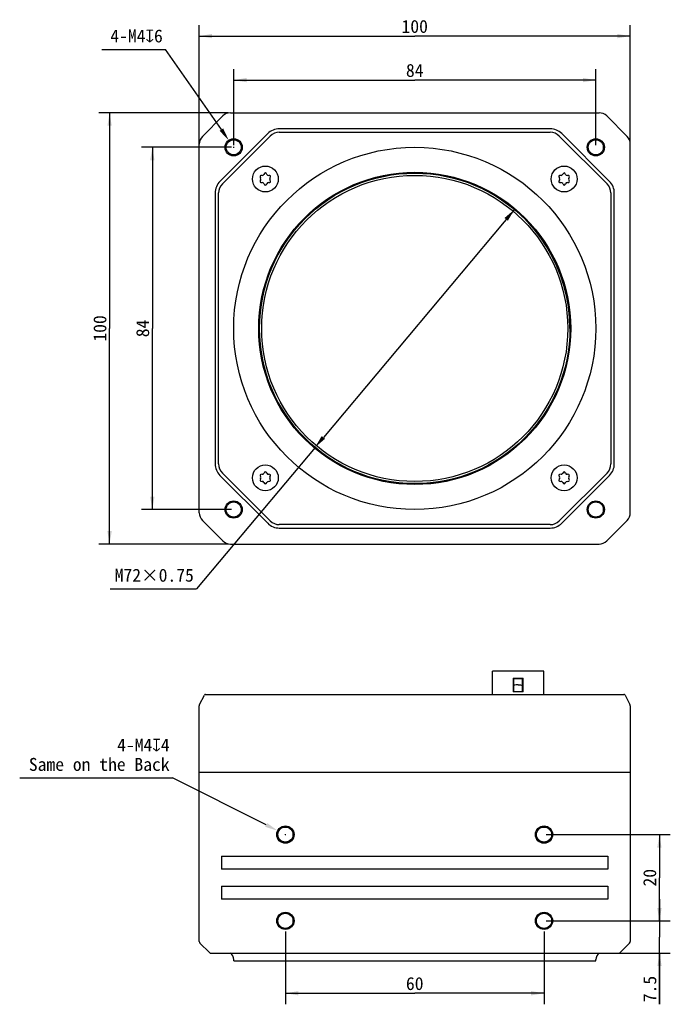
# Model space of a CAD drawing. Header units: millimetres. Extents: x 40 to 487, y 93 to 321.
# Tile 1 of 2: x 40 to 191, y 93 to 321. Entities that reach past the tile are written whole.
import ezdxf
from ezdxf.enums import TextEntityAlignment as Align

# ---------------------------------------------------------------- set-up
doc = ezdxf.new("R2010")
doc.units = ezdxf.units.MM
doc.header["$LTSCALE"] = 32.67
doc.header["$PDMODE"] = 3
doc.header["$PDSIZE"] = 8
doc.layers.get('0').update_dxf_attribs({"linetype": 'CONTINUOUS'})
doc.layers.get('Defpoints').update_dxf_attribs({"linetype": 'CONTINUOUS'})
doc.layers.add('20_ALL_FEATURES', color=7, linetype='CONTINUOUS')
doc.layers.add('51__DRAFT_DIMS', color=7, linetype='CONTINUOUS')
doc.styles.get("Standard").update_dxf_attribs({"font": 'simfang.ttf'})
doc.dimstyles.new('DIMSTYLE_1', dxfattribs={"dimtxt": 3, "dimasz": 3, "dimexe": 2.5, "dimexo": 0.5, "dimgap": 0.75, "dimtad": 1, "dimdsep": 46, "dimtxsty": 'STANDARD', "dimblk": '_FILLED', "dimblk1": '_FILLED', "dimblk2": '_FILLED', "dimcen": 0.09, "dimclrt": 3, "dimazin": 2, "dimtp": 0.3, "dimtm": 0.3, "dimtfac": 1, "dimtofl": 0, "dimtmove": 0, "dimatfit": 3, "dimldrblk": '_FILLED', "dimfxl": 1, "dimtolj": 1, "dimarcsym": 0})
doc.dimstyles.new('DIMSTYLE_2', dxfattribs={"dimtxt": 3, "dimasz": 3, "dimexe": 2.5, "dimexo": 0.5, "dimtad": 1, "dimdsep": 46, "dimtxsty": 'STANDARD', "dimblk": '_FILLED', "dimblk1": '_FILLED', "dimblk2": '_FILLED', "dimcen": 0.09, "dimclrt": 3, "dimazin": 2, "dimtp": 0.3, "dimtm": 0.3, "dimtfac": 1, "dimtmove": 0, "dimatfit": 2, "dimldrblk": '_FILLED', "dimfxl": 1, "dimtolj": 1, "dimarcsym": 0})
doc.dimstyles.new('DIMSTYLE_3', dxfattribs={"dimtxt": 3, "dimasz": 3, "dimexe": 2.5, "dimexo": 0.5, "dimtad": 1, "dimdsep": 46, "dimtxsty": 'STANDARD', "dimblk": '_FILLED', "dimblk1": '_FILLED', "dimblk2": '_FILLED', "dimcen": 0.09, "dimclrt": 3, "dimazin": 2, "dimtp": 0.1, "dimtm": 0.1, "dimtfac": 1, "dimtofl": 0, "dimtmove": 0, "dimatfit": 1, "dimldrblk": '_FILLED', "dimfxl": 1, "dimtolj": 1, "dimarcsym": 0})
doc.dimstyles.new('DIMSTYLE_4', dxfattribs={"dimtxt": 3, "dimasz": 3, "dimexe": 2.5, "dimexo": 0.5, "dimgap": 0.75, "dimtad": 1, "dimdsep": 46, "dimtxsty": 'STANDARD', "dimblk": '_FILLED', "dimblk1": '_FILLED', "dimblk2": '_FILLED', "dimcen": 0.09, "dimclrt": 3, "dimazin": 2, "dimtp": 0.2, "dimtm": 0.2, "dimtfac": 1, "dimtofl": 0, "dimtmove": 0, "dimatfit": 3, "dimldrblk": '_FILLED', "dimfxl": 1, "dimtolj": 1, "dimarcsym": 0})

# ---------------------------------------------------------------- blocks, each defined once
blk = doc.blocks.new('_FILLED')
at = {"color": 0, "linetype": 'ByBlock'}
blk.add_solid([(0, 0), (-1, 0.167), (-1, -0.167)], dxfattribs=at)
blk = doc.blocks.new('*D1')
at = {"layer": '51__DRAFT_DIMS', "color": 4}
for p, q in [((88.06, 299.73), (58.03, 299.73)), ((60.53, 299.73), (60.53, 249.73)), ((60.53, 199.73), (60.53, 249.73)), ((88.06, 199.73), (58.03, 199.73))]:
    blk.add_line(p, q, dxfattribs=at)
at = {"layer": '51__DRAFT_DIMS', "color": 4, "xscale": 3, "yscale": 3, "zscale": 3}
for p, rotation in [((60.53, 299.73), 90), ((60.53, 199.73), 270)]:
    blk.add_blockref('_FILLED', p, dxfattribs=dict(at, rotation=rotation))
at = {"layer": '51__DRAFT_DIMS', "color": 3}
blk.add_text('100', height=3, rotation=90, dxfattribs=at).set_placement((59.78, 249.73), align=Align.CENTER)
blk = doc.blocks.new('*D2')
at = {"layer": '51__DRAFT_DIMS', "color": 4}
for p, q in [((88.82, 291.73), (67.95, 291.73)), ((70.45, 291.73), (70.45, 249.73)), ((70.45, 207.73), (70.45, 249.73)), ((88.82, 207.73), (67.95, 207.73))]:
    blk.add_line(p, q, dxfattribs=at)
at = {"layer": '51__DRAFT_DIMS', "color": 4, "xscale": 3, "yscale": 3, "zscale": 3}
for p, rotation in [((70.45, 291.73), 90), ((70.45, 207.73), 270)]:
    blk.add_blockref('_FILLED', p, dxfattribs=dict(at, rotation=rotation))
at = {"layer": '51__DRAFT_DIMS', "color": 3}
blk.add_text('84', height=3, rotation=90, dxfattribs=at).set_placement((69.7, 249.73), align=Align.CENTER)
blk = doc.blocks.new('*D3')
at = {"layer": '51__DRAFT_DIMS', "color": 4}
for p, q in [((89.32, 292.23), (89.32, 309.82)), ((173.32, 292.23), (173.32, 309.82)), ((89.32, 307.32), (131.32, 307.32)), ((173.32, 307.32), (131.32, 307.32))]:
    blk.add_line(p, q, dxfattribs=at)
at = {"layer": '51__DRAFT_DIMS', "color": 4, "xscale": 3, "yscale": 3, "zscale": 3, "rotation": 180}
blk.add_blockref('_FILLED', (89.32, 307.32), dxfattribs=at)
at = {"layer": '51__DRAFT_DIMS', "color": 4, "xscale": 3, "yscale": 3, "zscale": 3}
blk.add_blockref('_FILLED', (173.32, 307.32), dxfattribs=at)
at = {"layer": '51__DRAFT_DIMS', "color": 3}
blk.add_text('84', height=3, dxfattribs=at).set_placement((131.32, 308.07), align=Align.CENTER)
blk = doc.blocks.new('*D4')
at = {"layer": '51__DRAFT_DIMS', "color": 4}
for p, q in [((81.32, 282.18), (81.32, 320.02)), ((181.32, 293), (181.32, 320.02)), ((81.32, 317.52), (131.32, 317.52)), ((181.32, 317.52), (131.32, 317.52))]:
    blk.add_line(p, q, dxfattribs=at)
at = {"layer": '51__DRAFT_DIMS', "color": 4, "xscale": 3, "yscale": 3, "zscale": 3, "rotation": 180}
blk.add_blockref('_FILLED', (81.32, 317.52), dxfattribs=at)
at = {"layer": '51__DRAFT_DIMS', "color": 4, "xscale": 3, "yscale": 3, "zscale": 3}
blk.add_blockref('_FILLED', (181.32, 317.52), dxfattribs=at)
at = {"layer": '51__DRAFT_DIMS', "color": 3}
blk.add_text('100', height=3, dxfattribs=at).set_placement((131.32, 318.27), align=Align.CENTER)
blk = doc.blocks.new('*D5')
at = {"layer": '51__DRAFT_DIMS', "color": 0, "lineweight": -2}
for p, q in [((154.46, 277.32), (110.12, 224.45)), ((108.19, 222.15), (80.7, 189.38)), ((60.64, 189.38), (80.7, 189.38))]:
    blk.add_line(p, q, dxfattribs=at)
at = {"layer": 'Defpoints', "color": 0}
for p in [(154.46, 277.32), (108.19, 222.15)]:
    blk.add_point(p, dxfattribs=at)
at = {"layer": '51__DRAFT_DIMS', "color": 0, "linetype": 'ByBlock', "lineweight": -2, "xscale": 3, "yscale": 3, "zscale": 3}
for p, rotation in [((154.46, 277.32), 50.01423052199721), ((108.19, 222.15), 230.0142305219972)]:
    blk.add_blockref('_FILLED', p, dxfattribs=dict(at, rotation=rotation))
at = {"layer": '51__DRAFT_DIMS', "color": 3, "insert": (80.08, 194), "char_height": 3, "attachment_point": 3, "line_spacing_factor": 0.9}
blk.add_mtext('\\A1;M72×0.75', dxfattribs=at)
blk = doc.blocks.new('*D6')
at = {"layer": '51__DRAFT_DIMS', "color": 0, "lineweight": -2}
for p in [(58.71, 314.44), (86.46, 295.83)]:
    blk.add_line(p, (73.5, 314.44), dxfattribs=at)
at = {"layer": '51__DRAFT_DIMS', "color": 0}
for p, q in [((89.23, 291.73), (89.41, 291.73)), ((89.32, 291.64), (89.32, 291.82))]:
    blk.add_line(p, q, dxfattribs=at)
at = {"layer": 'Defpoints', "color": 0}
for p in [(88.18, 293.37), (90.46, 290.09)]:
    blk.add_point(p, dxfattribs=at)
at = {"layer": '51__DRAFT_DIMS', "color": 0, "linetype": 'ByBlock', "lineweight": -2, "xscale": 3, "yscale": 3, "zscale": 3, "rotation": 304.8621097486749}
blk.add_blockref('_FILLED', (88.18, 293.37), dxfattribs=at)
at = {"layer": '51__DRAFT_DIMS', "color": 3, "insert": (72.88, 319.06), "char_height": 3, "attachment_point": 3, "line_spacing_factor": 0.9}
blk.add_mtext('\\A1;4-M{\\A1;4\\Fgdt.shx|c168;x\\fFangSong|b0|i0|c0|p0;6}', dxfattribs=at)
blk = doc.blocks.new('*D11')
at = {"layer": '51__DRAFT_DIMS', "color": 0, "lineweight": -2}
for p in [(39.68, 145.51), (96.85, 134.6)]:
    blk.add_line(p, (75.09, 145.51), dxfattribs=at)
at = {"layer": '51__DRAFT_DIMS', "color": 0}
for p, q in [((101.32, 132.26), (101.32, 132.44)), ((101.23, 132.35), (101.41, 132.35))]:
    blk.add_line(p, q, dxfattribs=at)
at = {"layer": 'Defpoints', "color": 0}
for p in [(99.53, 133.25), (103.11, 131.46)]:
    blk.add_point(p, dxfattribs=at)
at = {"layer": '51__DRAFT_DIMS', "color": 0, "linetype": 'ByBlock', "lineweight": -2, "xscale": 3, "yscale": 3, "zscale": 3, "rotation": 333.3731524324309}
blk.add_blockref('_FILLED', (99.53, 133.25), dxfattribs=at)
at = {"layer": '51__DRAFT_DIMS', "color": 3, "insert": (74.46, 154.63), "char_height": 3, "attachment_point": 3, "line_spacing_factor": 0.9}
blk.add_mtext('\\A1;4-M{\\A1;4\\Fgdt.shx|c168;x\\fFangSong|b0|i0|c0|p0;4\\PSame on the Back}', dxfattribs=at)
blk = doc.blocks.new('*D12')
at = {"layer": '51__DRAFT_DIMS', "color": 4}
for p, q in [((101.32, 109.9), (101.32, 93.06)), ((161.32, 109.9), (161.32, 93.06)), ((101.32, 95.56), (131.32, 95.56)), ((161.32, 95.56), (131.32, 95.56))]:
    blk.add_line(p, q, dxfattribs=at)
at = {"layer": '51__DRAFT_DIMS', "color": 4, "xscale": 3, "yscale": 3, "zscale": 3, "rotation": 180}
blk.add_blockref('_FILLED', (101.32, 95.56), dxfattribs=at)
at = {"layer": '51__DRAFT_DIMS', "color": 4, "xscale": 3, "yscale": 3, "zscale": 3}
blk.add_blockref('_FILLED', (161.32, 95.56), dxfattribs=at)
at = {"layer": '51__DRAFT_DIMS', "color": 3}
blk.add_text('60', height=3, dxfattribs=at).set_placement((131.32, 96.31), align=Align.CENTER)
blk = doc.blocks.new('*D13')
at = {"layer": '51__DRAFT_DIMS', "color": 4}
for p, q in [((188.11, 112.35), (188.11, 117.35)), ((188.11, 117.35), (188.11, 108.6)), ((161.82, 112.35), (190.61, 112.35)), ((188.11, 93), (188.11, 108.6)), ((177.01, 104.85), (190.61, 104.85)), ((188.11, 104.85), (188.11, 93))]:
    blk.add_line(p, q, dxfattribs=at)
at = {"layer": '51__DRAFT_DIMS', "color": 4, "xscale": 3, "yscale": 3, "zscale": 3}
for p, rotation in [((188.11, 112.35), 270), ((188.11, 104.85), 90)]:
    blk.add_blockref('_FILLED', p, dxfattribs=dict(at, rotation=rotation))
at = {"layer": '51__DRAFT_DIMS', "color": 3}
blk.add_text('7.5', height=3, rotation=90, dxfattribs=at).set_placement((187.36, 99.6), align=Align.RIGHT)
blk = doc.blocks.new('*D14')
at = {"layer": '51__DRAFT_DIMS', "color": 4}
for p, q in [((161.82, 132.35), (190.58, 132.35)), ((188.08, 132.35), (188.08, 122.35)), ((188.08, 112.35), (188.08, 122.35)), ((161.82, 112.35), (190.58, 112.35))]:
    blk.add_line(p, q, dxfattribs=at)
at = {"layer": '51__DRAFT_DIMS', "color": 4, "xscale": 3, "yscale": 3, "zscale": 3}
for p, rotation in [((188.08, 132.35), 90), ((188.08, 112.35), 270)]:
    blk.add_blockref('_FILLED', p, dxfattribs=dict(at, rotation=rotation))
at = {"layer": '51__DRAFT_DIMS', "color": 3}
blk.add_text('20', height=3, rotation=90, dxfattribs=at).set_placement((187.33, 122.35), align=Align.CENTER)

msp = doc.modelspace()

# ---------------------------------------------------------------- linework, layer by layer
at = {"layer": '20_ALL_FEATURES', "color": 7}
for p, q in [((88.557, 299.732), (174.086, 299.732)), ((82.054, 294.264), (86.79, 299)), ((180.59, 294.264), (175.854, 299)), ((97.221, 294.919), (86.135, 283.833)), ((162.736, 296.032), (99.908, 296.032)), ((99.908, 295.232), (162.736, 295.232)), ((176.509, 283.833), (165.423, 294.919)), ((81.322, 206.967), (81.322, 292.496)), ((86.7, 283.267), (97.787, 294.353)), ((164.857, 294.353), (175.943, 283.267)), ((181.322, 206.967), (181.322, 292.496)), ((85.022, 281.146), (85.022, 218.318)), ((85.822, 218.318), (85.822, 281.146)), ((176.822, 281.146), (176.822, 218.318)), ((177.622, 218.318), (177.622, 281.146)), ((86.135, 215.631), (97.221, 204.545)), ((97.787, 205.111), (86.7, 216.197)), ((175.943, 216.197), (164.857, 205.111)), ((165.423, 204.545), (176.509, 215.631)), ((86.79, 200.464), (82.054, 205.2)), ((162.736, 204.232), (99.908, 204.232)), ((99.908, 203.432), (162.736, 203.432)), ((175.854, 200.464), (180.59, 205.2)), ((88.557, 199.732), (174.086, 199.732)), ((149.372, 164.855), (149.372, 170.255)), ((161.272, 170.255), (149.372, 170.255)), ((161.272, 164.855), (161.272, 170.255)), ((154.172, 168.655), (154.172, 165.455)), ((154.172, 168.655), (156.472, 168.655)), ((154.242, 168.655), (154.242, 165.655)), ((154.322, 165.655), (154.322, 168.48)), ((156.322, 168.48), (154.322, 168.48)), ((154.522, 168.655), (154.522, 168.48)), ((155.502, 168.655), (155.502, 168.48)), ((156.102, 168.655), (156.102, 168.48)), ((156.172, 168.655), (156.172, 168.48)), ((156.322, 165.655), (156.322, 168.48)), ((156.472, 165.455), (156.472, 168.655)), ((81.389, 162.485), (82.538, 164.693)), ((82.804, 164.855), (179.84, 164.855)), ((154.322, 165.655), (154.172, 165.655)), ((156.472, 165.455), (154.172, 165.455)), ((156.472, 165.655), (156.322, 165.655)), ((180.106, 164.693), (181.254, 162.485)), ((81.322, 146.855), (81.322, 162.208)), ((181.322, 162.208), (181.322, 146.855)), ((81.322, 146.855), (181.322, 146.855)), ((81.322, 107.563), (81.322, 146.755)), ((181.322, 146.755), (81.322, 146.755)), ((82.522, 146.755), (82.522, 146.855)), ((180.122, 146.855), (180.122, 146.755)), ((181.322, 146.755), (181.322, 107.563)), ((86.522, 127.355), (86.522, 124.355)), ((86.522, 127.355), (176.122, 127.355)), ((176.122, 127.355), (176.122, 124.355)), ((176.122, 124.355), (86.522, 124.355)), ((86.522, 120.355), (86.522, 117.355)), ((86.522, 120.355), (176.122, 120.355)), ((176.122, 120.355), (176.122, 117.355)), ((176.122, 117.355), (86.522, 117.355)), ((81.468, 107.209), (83.675, 105.001)), ((178.968, 105.001), (181.175, 107.209)), ((84.029, 104.855), (178.615, 104.855)), ((89.322, 103.048), (89.322, 103.355)), ((89.322, 103.048), (173.322, 103.048)), ((173.322, 103.048), (173.322, 103.355))]:
    msp.add_line(p, q, dxfattribs=at)
for centre, radius in [((89.322, 291.732), 2), ((89.322, 291.732), 1.75), ((173.322, 291.732), 2), ((173.322, 291.732), 1.75), ((131.322, 249.732), 42), ((96.672, 284.382), 3), ((131.322, 249.732), 36.2), ((131.322, 249.732), 36), ((165.972, 284.382), 3), ((131.322, 249.732), 35.5), ((96.672, 215.082), 3), ((165.972, 215.082), 3), ((89.322, 207.732), 2), ((89.322, 207.732), 1.75), ((173.322, 207.732), 2), ((173.322, 207.732), 1.75), ((101.322, 132.355), 2), ((101.322, 132.355), 1.95), ((101.322, 132.355), 1.75), ((161.322, 132.355), 2), ((161.322, 132.355), 1.95), ((161.322, 132.355), 1.75), ((101.322, 112.355), 2), ((101.322, 112.355), 1.95), ((161.322, 112.355), 2), ((161.322, 112.355), 1.95), ((101.322, 112.355), 1.75), ((161.322, 112.355), 1.75)]:
    msp.add_circle(centre, radius, dxfattribs=at)
for centre, radius, start, end in [((88.557, 297.232), 2.5, 90, 135), ((174.086, 297.232), 2.5, 45, 90), ((99.908, 292.232), 3.8, 90, 135), ((99.908, 292.232), 3, 90.00001, 134.99999), ((162.736, 292.232), 3.8, 45, 90), ((162.736, 292.232), 3, 45.00001, 89.99999), ((83.822, 292.496), 2.5, 135, 180), ((178.822, 292.496), 2.5, 0, 45), ((97.412, 285.665), 0.462, 206.76577, 273.23423), ((166.712, 285.665), 0.462, 206.76577, 273.23423), ((88.822, 281.146), 3.8, 135, 180), ((88.822, 281.146), 3, 135.00001, 179.99999), ((95.16, 284.382), 0.488, 327.1925, 32.8075), ((95.931, 283.099), 0.462, 26.76577, 93.23423), ((95.985, 285.571), 0.372, 265.30431, 334.69569), ((97.428, 283.072), 0.488, 87.1925, 152.8075), ((98.045, 284.382), 0.372, 145.30431, 214.69569), ((164.46, 284.382), 0.488, 327.1925, 32.8075), ((165.231, 283.099), 0.462, 26.76577, 93.23423), ((165.285, 285.571), 0.372, 265.30431, 334.69569), ((166.728, 283.072), 0.488, 87.1925, 152.8075), ((167.345, 284.382), 0.372, 145.30431, 214.69569), ((173.822, 281.146), 3, 0.00001, 44.99999), ((173.822, 281.146), 3.8, 0, 45), ((88.822, 218.318), 3.8, 180, 225), ((88.822, 218.318), 3, 180.00001, 224.99999), ((173.822, 218.318), 3, 315.00001, 359.99999), ((173.822, 218.318), 3.8, 315, 360), ((95.16, 215.082), 0.488, 327.1925, 32.8075), ((95.985, 216.271), 0.372, 265.30431, 334.69569), ((97.412, 216.365), 0.462, 206.76577, 273.23423), ((98.045, 215.082), 0.372, 145.30431, 214.69569), ((164.46, 215.082), 0.488, 327.1925, 32.8075), ((165.285, 216.271), 0.372, 265.30431, 334.69569), ((166.712, 216.365), 0.462, 206.76577, 273.23423), ((167.345, 215.082), 0.372, 145.30431, 214.69569), ((95.931, 213.799), 0.462, 26.76577, 93.23423), ((97.428, 213.772), 0.488, 87.1925, 152.8075), ((165.231, 213.799), 0.462, 26.76577, 93.23423), ((166.728, 213.772), 0.488, 87.1925, 152.8075), ((83.822, 206.967), 2.5, 180, 225.00001), ((178.822, 206.967), 2.5, 315, 360), ((99.908, 207.232), 3.8, 225, 270), ((99.908, 207.232), 3, 225.00001, 269.99999), ((162.736, 207.232), 3, 270.00001, 314.99999), ((162.736, 207.232), 3.8, 270, 315), ((88.557, 202.232), 2.5, 225, 270), ((174.086, 202.232), 2.5, 270, 315), ((82.804, 164.555), 0.3, 90, 152.52557), ((179.84, 164.555), 0.3, 27.47443, 90), ((81.922, 162.208), 0.6, 152.52557, 180), ((180.722, 162.208), 0.6, 0, 27.47443), ((81.822, 107.562), 0.5, 180.00001, 225), ((180.822, 107.562), 0.5, 314.99999, 359.99999), ((84.029, 105.355), 0.5, 225, 270), ((87.522, 103.355), 1.8, 0, 56.44881), ((175.122, 103.355), 1.8, 123.55119, 180), ((178.615, 105.355), 0.5, 270, 315)]:
    msp.add_arc(centre, radius, start, end, dxfattribs=at)
for points, knots in [([(97, 285.457), (96.89, 285.673), (96.664, 285.897), (96.438, 285.658), (96.322, 285.412)], [0, 0, 0, 0, 0.4838326, 1, 1, 1, 1]), ([(166.3, 285.457), (166.19, 285.673), (165.964, 285.897), (165.738, 285.658), (165.622, 285.412)], [0, 0, 0, 0, 0.4838326, 1, 1, 1, 1]), ([(95.955, 285.2), (95.683, 285.222), (95.366, 285.147), (95.442, 284.844), (95.57, 284.646)], [0, 0, 0, 0, 0.5207666, 1, 1, 1, 1]), ([(95.57, 284.117), (95.442, 283.92), (95.368, 283.627), (95.663, 283.547), (95.905, 283.56)], [0, 0, 0, 0, 0.4953946, 1, 1, 1, 1]), ([(96.344, 283.307), (96.453, 283.09), (96.67, 282.875), (96.887, 283.086), (96.994, 283.295)], [0, 0, 0, 0, 0.5046054, 1, 1, 1, 1]), ([(97.739, 284.594), (97.894, 284.818), (97.988, 285.133), (97.681, 285.217), (97.439, 285.203)], [0, 0, 0, 0, 0.5161674, 1, 1, 1, 1]), ([(97.452, 283.56), (97.686, 283.548), (97.987, 283.633), (97.894, 283.946), (97.739, 284.17)], [0, 0, 0, 0, 0.4792334, 1, 1, 1, 1]), ([(165.255, 285.2), (164.983, 285.222), (164.666, 285.147), (164.742, 284.844), (164.87, 284.646)], [0, 0, 0, 0, 0.5207666, 1, 1, 1, 1]), ([(164.87, 284.117), (164.742, 283.92), (164.668, 283.627), (164.963, 283.547), (165.205, 283.56)], [0, 0, 0, 0, 0.4953946, 1, 1, 1, 1]), ([(165.644, 283.307), (165.753, 283.09), (165.97, 282.875), (166.187, 283.086), (166.294, 283.295)], [0, 0, 0, 0, 0.5046054, 1, 1, 1, 1]), ([(167.039, 284.594), (167.194, 284.818), (167.288, 285.133), (166.981, 285.217), (166.739, 285.203)], [0, 0, 0, 0, 0.5161674, 1, 1, 1, 1]), ([(166.752, 283.56), (166.986, 283.548), (167.287, 283.633), (167.194, 283.946), (167.039, 284.17)], [0, 0, 0, 0, 0.4792334, 1, 1, 1, 1]), ([(95.955, 215.9), (95.683, 215.922), (95.366, 215.847), (95.442, 215.544), (95.57, 215.346)], [0, 0, 0, 0, 0.5207666, 1, 1, 1, 1]), ([(95.57, 214.817), (95.442, 214.62), (95.368, 214.327), (95.663, 214.247), (95.905, 214.26)], [0, 0, 0, 0, 0.4953946, 1, 1, 1, 1]), ([(97, 216.157), (96.89, 216.373), (96.664, 216.597), (96.438, 216.358), (96.322, 216.112)], [0, 0, 0, 0, 0.4838326, 1, 1, 1, 1]), ([(97.739, 215.294), (97.894, 215.518), (97.988, 215.833), (97.681, 215.917), (97.439, 215.903)], [0, 0, 0, 0, 0.5161674, 1, 1, 1, 1]), ([(97.452, 214.26), (97.686, 214.248), (97.987, 214.333), (97.894, 214.646), (97.739, 214.87)], [0, 0, 0, 0, 0.4792334, 1, 1, 1, 1]), ([(165.255, 215.9), (164.983, 215.922), (164.666, 215.847), (164.742, 215.544), (164.87, 215.346)], [0, 0, 0, 0, 0.5207666, 1, 1, 1, 1]), ([(164.87, 214.817), (164.742, 214.62), (164.668, 214.327), (164.963, 214.247), (165.205, 214.26)], [0, 0, 0, 0, 0.4953946, 1, 1, 1, 1]), ([(166.3, 216.157), (166.19, 216.373), (165.964, 216.597), (165.738, 216.358), (165.622, 216.112)], [0, 0, 0, 0, 0.4838326, 1, 1, 1, 1]), ([(167.039, 215.294), (167.194, 215.518), (167.288, 215.833), (166.981, 215.917), (166.739, 215.903)], [0, 0, 0, 0, 0.5161674, 1, 1, 1, 1]), ([(166.752, 214.26), (166.986, 214.248), (167.287, 214.333), (167.194, 214.646), (167.039, 214.87)], [0, 0, 0, 0, 0.4792334, 1, 1, 1, 1]), ([(96.344, 214.007), (96.453, 213.79), (96.67, 213.575), (96.887, 213.786), (96.994, 213.995)], [0, 0, 0, 0, 0.5046054, 1, 1, 1, 1]), ([(165.644, 214.007), (165.753, 213.79), (165.97, 213.575), (166.187, 213.786), (166.294, 213.995)], [0, 0, 0, 0, 0.5046054, 1, 1, 1, 1]), ([(155.322, 167.051), (155.154, 167.051), (154.821, 167.047), (154.488, 167.038), (154.322, 167.034)], [0, 0, 0, 0, 0.5022995, 1, 1, 1, 1]), ([(155.322, 167.051), (155.489, 167.051), (155.823, 167.047), (156.156, 167.038), (156.322, 167.034)], [0, 0, 0, 0, 0.5022994, 1, 1, 1, 1])]:
    msp.add_open_spline(points, degree=3, knots=knots, dxfattribs=at)
at = {"layer": '51__DRAFT_DIMS', "color": 4}
msp.add_arc((131.322, 249.732), 36, 0, 63.62982, dxfattribs=at)

# ---------------------------------------------------------------- dimensions: what is measured, and where the dimension line sits
for base, p1, p2, angle, dimstyle, picture, middle in [((81.322, 317.523), (181.322, 292.496), (81.322, 281.682), 180, 'DIMSTYLE_1', '*D4', (131.433, 317.523)), ((60.528, 199.732), (88.557, 299.732), (88.557, 199.732), 270, 'DIMSTYLE_1', '*D1', (60.528, 249.843)), ((70.453, 207.732), (89.322, 291.732), (89.322, 207.732), 270, 'DIMSTYLE_1', '*D2', (70.453, 249.717)), ((188.079, 132.355), (161.322, 112.355), (161.322, 132.355), 90, 'DIMSTYLE_4', '*D14', (188.079, 122.329)), ((188.112, 112.355), (176.509, 104.855), (161.322, 112.355), 90, 'DIMSTYLE_4', '*D13', (188.112, 96.265))]:
    dim = msp.add_linear_dim(base=base, p1=p1, p2=p2, angle=angle, dimstyle=dimstyle, dxfattribs=at)
    dim.commit()
    dim.dimension.update_dxf_attribs({"geometry": picture, "text_midpoint": middle, "dimtype": 160})
for p1, p2, text, dimstyle, override, picture, middle in [((90.465, 290.091), (88.179, 293.373), '4-M{\\A1;<>\\Fgdt.shx|c168;x\\fFangSong|b0|i0|c0|p0;6}', 'DIMSTYLE_3', {"dimtih": 1, "dimtoh": 1, "dimpost": '<>', "dimtxsty": 'STANDARD'}, '*D6', (65.797, 314.437)), ((154.455, 277.315), (108.188, 222.148), 'M<>×0.75', 'DIMSTYLE_2', {"dimtih": 1, "dimtoh": 1, "dimpost": '<>'}, '*D5', (70.359, 189.377)), ((103.11, 131.459), (99.534, 133.251), '4-M{\\A1;<>\\Fgdt.shx|c168;x\\fFangSong|b0|i0|c0|p0;4\\PSame on the Back}', 'DIMSTYLE_3', {"dimtih": 1, "dimtoh": 1, "dimpost": '<>', "dimtxsty": 'STANDARD'}, '*D11', (57.069, 145.509))]:
    dim = msp.add_diameter_dim_2p(p1=p1, p2=p2, text=text, dimstyle=dimstyle, override=override, dxfattribs=at)
    dim.commit()
    dim.dimension.update_dxf_attribs({"geometry": picture, "text_midpoint": middle, "dimtype": 163})
for base, p1, p2, picture, middle in [((173.322, 307.324), (89.322, 291.732), (173.322, 291.732), '*D3', (131.307, 307.324)), ((161.322, 95.559), (101.322, 110.405), (161.322, 110.405), '*D12', (131.29, 95.559))]:
    dim = msp.add_linear_dim(base=base, p1=p1, p2=p2, dimstyle='DIMSTYLE_1', dxfattribs=at)
    dim.commit()
    dim.dimension.update_dxf_attribs({"geometry": picture, "text_midpoint": middle, "dimtype": 160})

doc.saveas('drawing.dxf')
